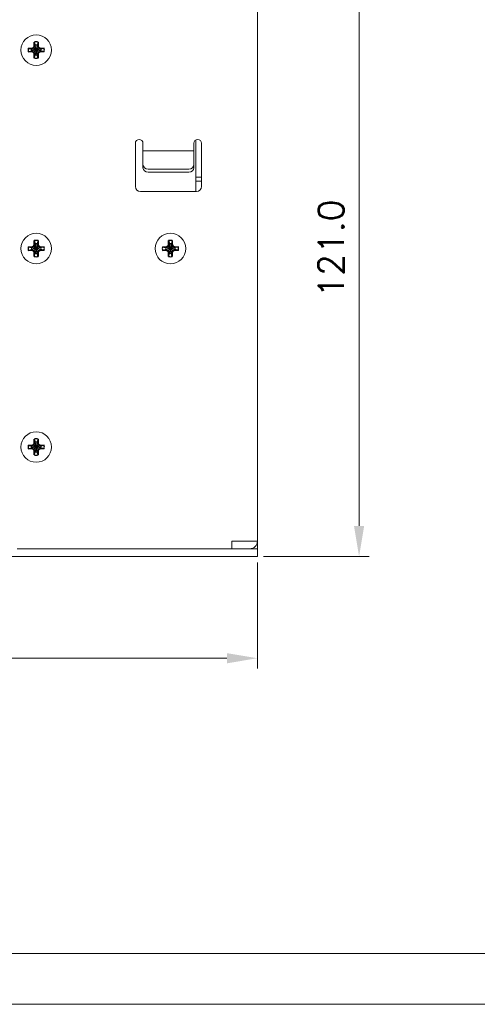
# Model space of a CAD drawing. Header units: millimetres. Extents: x 0 to 560, y 0 to 297.
# Tile 2 of 9: x 134 to 224, y 0 to 193. Entities that reach past the tile are written whole.
import ezdxf

# ---------------------------------------------------------------- set-up
doc = ezdxf.new("R2010")
doc.units = ezdxf.units.MM
doc.layers.get('0').update_dxf_attribs({"linetype": 'CONTINUOUS', "lineweight": 13})
doc.layers.get('Defpoints').update_dxf_attribs({"linetype": 'CONTINUOUS', "lineweight": 13})
doc.layers.add('Dimension', color=2, linetype='CONTINUOUS', lineweight=9)
doc.layers.add('Line', color=3, linetype='CONTINUOUS', lineweight=25)
doc.styles.get("Standard").update_dxf_attribs({"font": 'romans.shx'})
doc.dimstyles.new('yutana', dxfattribs={"dimtxt": 3.5, "dimasz": 3, "dimexe": 1, "dimexo": 0.6, "dimgap": 1.5, "dimtad": 1, "dimdec": 1, "dimzin": 0, "dimdsep": 46, "dimtxsty": 'Standard', "dimcen": 0, "dimadec": 0, "dimazin": 0, "dimtp": 0.01, "dimtm": 0.01, "dimtfac": 1, "dimtdec": 1, "dimtmove": 0, "dimatfit": 3, "dimfxl": 1, "dimtolj": 1, "dimtzin": 0, "dimlwd": 0, "dimlwe": 0, "dimarcsym": 0})

# ---------------------------------------------------------------- blocks, each defined once
blk = doc.blocks.new('*D3')
at = {"layer": 'Defpoints', "color": 0, "ltscale": 5}
for p in [(36.7, 88), (180.7, 88), (180.7, 68)]:
    blk.add_point(p, dxfattribs=at)
at = {"layer": 'Dimension', "color": 0, "lineweight": 0, "ltscale": 5}
for p, q in [((36.7, 86.8), (36.7, 66)), ((180.7, 86.8), (180.7, 66)), ((42.7, 68), (174.7, 68))]:
    blk.add_line(p, q, dxfattribs=at)
at = {"layer": 'Dimension', "color": 0, "ltscale": 5}
for points in [[(42.7, 69), (42.7, 67), (36.7, 68)], [(174.7, 69), (174.7, 67), (180.7, 68)]]:
    blk.add_solid(points, dxfattribs=at)
at = {"layer": 'Dimension', "color": 0, "ltscale": 5, "insert": (108.7, 73.5), "char_height": 5, "attachment_point": 5}
blk.add_mtext('\\A1;144.0', dxfattribs=at)
blk = doc.blocks.new('*D4')
at = {"layer": 'Defpoints', "color": 0, "ltscale": 5}
for p in [(180.7, 209), (200.7, 209), (180.7, 88)]:
    blk.add_point(p, dxfattribs=at)
at = {"layer": 'Dimension', "color": 0, "lineweight": 0, "ltscale": 5}
for p, q in [((181.9, 209), (202.7, 209)), ((200.7, 94), (200.7, 203)), ((181.9, 88), (202.7, 88))]:
    blk.add_line(p, q, dxfattribs=at)
at = {"layer": 'Dimension', "color": 0, "ltscale": 5}
for points in [[(199.7, 203), (201.7, 203), (200.7, 209)], [(199.7, 94), (201.7, 94), (200.7, 88)]]:
    blk.add_solid(points, dxfattribs=at)
at = {"layer": 'Dimension', "color": 0, "ltscale": 5, "insert": (195.2, 148.5), "char_height": 5, "attachment_point": 5, "rotation": 90}
blk.add_mtext('\\A1;121.0', dxfattribs=at)

msp = doc.modelspace()

# ---------------------------------------------------------------- linework, layer by layer
at = {"linetype": 'Continuous'}
for p, q in [((180.7, 91), (180.7, 206)), ((156.7, 160.7), (156.7, 169.2)), ((158.2, 164.39), (158.2, 169.2)), ((168.2, 164.39), (168.2, 169.2)), ((168.6, 169.85), (168.6, 159.7)), ((169.7, 160.7), (169.7, 169.2)), ((158.2, 167.7), (168.2, 167.7)), ((158.2, 165.02), (158.28, 164.67)), ((158.28, 164.67), (158.49, 164.38)), ((167.2, 164.12), (159.2, 164.12)), ((167.2, 163.48), (159.2, 163.48)), ((169.7, 162.5), (168.6, 162.5)), ((169.7, 161.75), (168.6, 161.75)), ((157.7, 159.7), (168.7, 159.7)), ((180.7, 91), (175.7, 91)), ((175.7, 91), (175.7, 89.5)), ((180.7, 91), (180.7, 89.5)), ((133.43, 89.5), (180.7, 89.5)), ((180.7, 88), (180.7, 89.5)), ((118.2, 88), (180.7, 88))]:
    msp.add_line(p, q, dxfattribs=at)
at = {"ltscale": 5}
for points in [[(0, 0), (560, 0), (560, 297), (0, 297)], [(10, 10), (550, 10), (550, 287), (10, 287)]]:
    msp.add_lwpolyline(points, close=True, dxfattribs=at)
at = {"linetype": 'Continuous'}
for points in [[(167.2, 164.12), (167.58, 164.18), (167.91, 164.38), (168.12, 164.67), (168.2, 165.02)], [(159.2, 163.48), (158.82, 163.55), (158.49, 163.75), (158.28, 164.04), (158.2, 164.39)], [(158.49, 164.38), (158.82, 164.18), (159.2, 164.12)], [(168.2, 164.39), (168.12, 164.04), (167.91, 163.75), (167.58, 163.55), (167.2, 163.48)]]:
    msp.add_lwpolyline(points, dxfattribs=at)
for centre in [(137.2, 187.5), (137.2, 148.5), (163.6, 148.5), (137.2, 109.5)]:
    msp.add_circle(centre, 3, dxfattribs=at)
for centre, radius, start, end in [((157.45, 169.2), 0.75, 0, 180), ((168.95, 169.2), 0.75, 0, 180), ((157.7, 160.7), 1, 180, 270), ((168.7, 160.7), 1, 270, 0), ((179.2, 91), 1.5, 270, 0)]:
    msp.add_arc(centre, radius, start, end, dxfattribs=at)
at = {"layer": 'Line', "color": 7}
for p, q in [((135.64, 187.87), (136.38, 187.87)), ((135.64, 187.87), (136.27, 187.69)), ((138.13, 187.69), (136.27, 187.32)), ((136.31, 187.69), (136.27, 187.69)), ((138.13, 187.32), (136.27, 187.69)), ((136.76, 187.94), (136.31, 187.69)), ((136.38, 187.87), (136.31, 187.69)), ((138.09, 187.69), (136.31, 187.32)), ((138.09, 187.32), (136.31, 187.69)), ((136.38, 187.87), (136.74, 188.07)), ((136.74, 188.07), (136.83, 188.32)), ((136.74, 188.07), (136.76, 187.94)), ((137.01, 188.39), (136.76, 187.94)), ((137.64, 187.94), (136.76, 187.06)), ((137.64, 187.06), (136.76, 187.94)), ((136.83, 188.32), (136.83, 189.06)), ((136.83, 189.06), (137.01, 188.43)), ((136.83, 188.32), (137.01, 188.39)), ((137.38, 186.57), (137.01, 188.43)), ((137.01, 188.43), (137.01, 188.39)), ((137.38, 188.43), (137.01, 186.57)), ((137.38, 186.61), (137.01, 188.39)), ((137.38, 188.39), (137.01, 186.61)), ((137.57, 189.06), (137.38, 188.43)), ((137.38, 188.39), (137.38, 188.43)), ((137.57, 188.32), (137.38, 188.39)), ((137.64, 187.94), (137.38, 188.39)), ((137.57, 189.06), (137.57, 188.32)), ((137.57, 188.32), (137.66, 188.07)), ((137.66, 188.07), (137.64, 187.94)), ((138.09, 187.69), (137.64, 187.94)), ((137.66, 188.07), (138.02, 187.87)), ((138.02, 187.87), (138.76, 187.87)), ((138.02, 187.87), (138.09, 187.69)), ((138.13, 187.69), (138.09, 187.69)), ((138.76, 187.87), (138.13, 187.69)), ((135.64, 187.13), (136.27, 187.32)), ((136.38, 187.13), (135.64, 187.13)), ((136.27, 187.32), (136.31, 187.32)), ((136.31, 187.32), (136.76, 187.06)), ((136.38, 187.13), (136.31, 187.32)), ((136.74, 186.93), (136.38, 187.13)), ((136.74, 186.93), (136.76, 187.06)), ((136.83, 186.68), (136.74, 186.93)), ((136.76, 187.06), (137.01, 186.61)), ((136.83, 185.94), (136.83, 186.68)), ((136.83, 186.68), (137.01, 186.61)), ((136.83, 185.94), (137.01, 186.57)), ((137.01, 186.61), (137.01, 186.57)), ((137.38, 186.61), (137.64, 187.06)), ((137.57, 186.68), (137.38, 186.61)), ((137.38, 186.57), (137.38, 186.61)), ((137.57, 185.94), (137.38, 186.57)), ((137.66, 186.93), (137.57, 186.68)), ((137.57, 186.68), (137.57, 185.94)), ((137.64, 187.06), (138.09, 187.32)), ((137.66, 186.93), (137.64, 187.06)), ((138.02, 187.13), (137.66, 186.93)), ((138.02, 187.13), (138.09, 187.32)), ((138.76, 187.13), (138.02, 187.13)), ((138.09, 187.32), (138.13, 187.32)), ((138.76, 187.13), (138.13, 187.32)), ((136.38, 148.87), (136.74, 149.07)), ((136.74, 149.07), (136.83, 149.32)), ((136.74, 149.07), (136.76, 148.94)), ((137.01, 149.39), (136.76, 148.94)), ((136.83, 149.32), (136.83, 150.06)), ((136.83, 150.06), (137.01, 149.43)), ((136.83, 149.32), (137.01, 149.39)), ((137.38, 147.57), (137.01, 149.43)), ((137.01, 149.43), (137.01, 149.39)), ((137.38, 149.43), (137.01, 147.57)), ((137.38, 147.61), (137.01, 149.39)), ((137.38, 149.39), (137.01, 147.61)), ((137.57, 150.06), (137.38, 149.43)), ((137.38, 149.39), (137.38, 149.43)), ((137.57, 149.32), (137.38, 149.39)), ((137.64, 148.94), (137.38, 149.39)), ((137.57, 150.06), (137.57, 149.32)), ((137.57, 149.32), (137.66, 149.07)), ((137.66, 149.07), (137.64, 148.94)), ((137.66, 149.07), (138.02, 148.87)), ((162.78, 148.87), (163.14, 149.07)), ((163.14, 149.07), (163.23, 149.32)), ((163.14, 149.07), (163.16, 148.94)), ((163.41, 149.39), (163.16, 148.94)), ((163.23, 149.32), (163.23, 150.06)), ((163.23, 150.06), (163.41, 149.43)), ((163.23, 149.32), (163.41, 149.39)), ((163.78, 147.57), (163.41, 149.43)), ((163.41, 149.43), (163.41, 149.39)), ((163.78, 149.43), (163.41, 147.57)), ((163.78, 147.61), (163.41, 149.39)), ((163.78, 149.39), (163.41, 147.61)), ((163.97, 150.06), (163.78, 149.43)), ((163.78, 149.39), (163.78, 149.43)), ((163.97, 149.32), (163.78, 149.39)), ((164.04, 148.94), (163.78, 149.39)), ((163.97, 150.06), (163.97, 149.32)), ((163.97, 149.32), (164.06, 149.07)), ((164.06, 149.07), (164.04, 148.94)), ((164.06, 149.07), (164.42, 148.87)), ((135.64, 148.87), (136.38, 148.87)), ((135.64, 148.87), (136.27, 148.69)), ((135.64, 148.13), (136.27, 148.32)), ((136.38, 148.13), (135.64, 148.13)), ((138.13, 148.69), (136.27, 148.32)), ((136.31, 148.69), (136.27, 148.69)), ((138.13, 148.32), (136.27, 148.69)), ((136.27, 148.32), (136.31, 148.32)), ((136.76, 148.94), (136.31, 148.69)), ((136.38, 148.87), (136.31, 148.69)), ((138.09, 148.69), (136.31, 148.32)), ((138.09, 148.32), (136.31, 148.69)), ((136.31, 148.32), (136.76, 148.06)), ((136.38, 148.13), (136.31, 148.32)), ((136.74, 147.93), (136.38, 148.13)), ((136.74, 147.93), (136.76, 148.06)), ((136.83, 147.68), (136.74, 147.93)), ((137.64, 148.94), (136.76, 148.06)), ((137.64, 148.06), (136.76, 148.94)), ((136.76, 148.06), (137.01, 147.61)), ((136.83, 146.94), (136.83, 147.68)), ((136.83, 147.68), (137.01, 147.61)), ((136.83, 146.94), (137.01, 147.57)), ((137.01, 147.61), (137.01, 147.57)), ((137.38, 147.61), (137.64, 148.06)), ((137.57, 147.68), (137.38, 147.61)), ((137.38, 147.57), (137.38, 147.61)), ((137.57, 146.94), (137.38, 147.57)), ((137.66, 147.93), (137.57, 147.68)), ((137.57, 147.68), (137.57, 146.94)), ((138.09, 148.69), (137.64, 148.94)), ((137.64, 148.06), (138.09, 148.32)), ((137.66, 147.93), (137.64, 148.06)), ((138.02, 148.13), (137.66, 147.93)), ((138.02, 148.87), (138.76, 148.87)), ((138.02, 148.87), (138.09, 148.69)), ((138.02, 148.13), (138.09, 148.32)), ((138.76, 148.13), (138.02, 148.13)), ((138.13, 148.69), (138.09, 148.69)), ((138.09, 148.32), (138.13, 148.32)), ((138.76, 148.87), (138.13, 148.69)), ((138.76, 148.13), (138.13, 148.32)), ((162.04, 148.87), (162.78, 148.87)), ((162.04, 148.87), (162.67, 148.69)), ((162.04, 148.13), (162.67, 148.32)), ((162.78, 148.13), (162.04, 148.13)), ((164.53, 148.69), (162.67, 148.32)), ((162.71, 148.69), (162.67, 148.69)), ((164.53, 148.32), (162.67, 148.69)), ((162.67, 148.32), (162.71, 148.32)), ((163.16, 148.94), (162.71, 148.69)), ((162.78, 148.87), (162.71, 148.69)), ((164.49, 148.69), (162.71, 148.32)), ((164.49, 148.32), (162.71, 148.69)), ((162.71, 148.32), (163.16, 148.06)), ((162.78, 148.13), (162.71, 148.32)), ((163.14, 147.93), (162.78, 148.13)), ((163.14, 147.93), (163.16, 148.06)), ((163.23, 147.68), (163.14, 147.93)), ((164.04, 148.94), (163.16, 148.06)), ((164.04, 148.06), (163.16, 148.94)), ((163.16, 148.06), (163.41, 147.61)), ((163.23, 146.94), (163.23, 147.68)), ((163.23, 147.68), (163.41, 147.61)), ((163.23, 146.94), (163.41, 147.57)), ((163.41, 147.61), (163.41, 147.57)), ((163.78, 147.61), (164.04, 148.06)), ((163.97, 147.68), (163.78, 147.61)), ((163.78, 147.57), (163.78, 147.61)), ((163.97, 146.94), (163.78, 147.57)), ((164.06, 147.93), (163.97, 147.68)), ((163.97, 147.68), (163.97, 146.94)), ((164.49, 148.69), (164.04, 148.94)), ((164.04, 148.06), (164.49, 148.32)), ((164.06, 147.93), (164.04, 148.06)), ((164.42, 148.13), (164.06, 147.93)), ((164.42, 148.87), (165.16, 148.87)), ((164.42, 148.87), (164.49, 148.69)), ((164.42, 148.13), (164.49, 148.32)), ((165.16, 148.13), (164.42, 148.13)), ((164.53, 148.69), (164.49, 148.69)), ((164.49, 148.32), (164.53, 148.32)), ((165.16, 148.87), (164.53, 148.69)), ((165.16, 148.13), (164.53, 148.32)), ((136.74, 110.07), (136.83, 110.32)), ((137.01, 110.39), (136.76, 109.94)), ((136.83, 110.32), (136.83, 111.06)), ((136.83, 111.06), (137.01, 110.43)), ((136.83, 110.32), (137.01, 110.39)), ((137.38, 108.57), (137.01, 110.43)), ((137.01, 110.43), (137.01, 110.39)), ((137.38, 110.43), (137.01, 108.57)), ((137.38, 108.61), (137.01, 110.39)), ((137.38, 110.39), (137.01, 108.61)), ((137.57, 111.06), (137.38, 110.43)), ((137.38, 110.39), (137.38, 110.43)), ((137.57, 110.32), (137.38, 110.39)), ((137.64, 109.94), (137.38, 110.39)), ((137.57, 111.06), (137.57, 110.32)), ((137.57, 110.32), (137.66, 110.07)), ((135.64, 109.87), (136.38, 109.87)), ((135.64, 109.87), (136.27, 109.69)), ((135.64, 109.13), (136.27, 109.32)), ((136.38, 109.13), (135.64, 109.13)), ((138.13, 109.69), (136.27, 109.32)), ((136.31, 109.69), (136.27, 109.69)), ((138.13, 109.32), (136.27, 109.69)), ((136.27, 109.32), (136.31, 109.32)), ((136.76, 109.94), (136.31, 109.69)), ((136.38, 109.87), (136.31, 109.69)), ((138.09, 109.69), (136.31, 109.32)), ((138.09, 109.32), (136.31, 109.69)), ((136.31, 109.32), (136.76, 109.06)), ((136.38, 109.13), (136.31, 109.32)), ((136.38, 109.87), (136.74, 110.07)), ((136.74, 108.93), (136.38, 109.13)), ((136.74, 110.07), (136.76, 109.94)), ((136.74, 108.93), (136.76, 109.06)), ((136.83, 108.68), (136.74, 108.93)), ((137.64, 109.94), (136.76, 109.06)), ((137.64, 109.06), (136.76, 109.94)), ((136.76, 109.06), (137.01, 108.61)), ((136.83, 107.94), (136.83, 108.68)), ((136.83, 108.68), (137.01, 108.61)), ((136.83, 107.94), (137.01, 108.57)), ((137.01, 108.61), (137.01, 108.57)), ((137.38, 108.61), (137.64, 109.06)), ((137.57, 108.68), (137.38, 108.61)), ((137.38, 108.57), (137.38, 108.61)), ((137.57, 107.94), (137.38, 108.57)), ((137.66, 108.93), (137.57, 108.68)), ((137.57, 108.68), (137.57, 107.94)), ((137.66, 110.07), (137.64, 109.94)), ((138.09, 109.69), (137.64, 109.94)), ((137.64, 109.06), (138.09, 109.32)), ((137.66, 108.93), (137.64, 109.06)), ((137.66, 110.07), (138.02, 109.87)), ((138.02, 109.13), (137.66, 108.93)), ((138.02, 109.87), (138.76, 109.87)), ((138.02, 109.87), (138.09, 109.69)), ((138.02, 109.13), (138.09, 109.32)), ((138.76, 109.13), (138.02, 109.13)), ((138.13, 109.69), (138.09, 109.69)), ((138.09, 109.32), (138.13, 109.32)), ((138.76, 109.87), (138.13, 109.69)), ((138.76, 109.13), (138.13, 109.32))]:
    msp.add_line(p, q, dxfattribs=at)
for centre, radius, start, end in [((137.2, 187.5), 1.6, 166.6293, 193.3707), ((137.2, 187.5), 0.95, 168.7706, 191.2294), ((137.2, 187.5), 1.6, 76.6293, 103.3707), ((137.2, 187.5), 0.95, 78.7706, 101.2294), ((137.2, 187.5), 0.95, 348.7706, 11.2294), ((137.2, 187.5), 1.6, 346.6293, 13.3707), ((137.2, 187.5), 1.6, 256.6293, 283.3707), ((137.2, 187.5), 0.95, 258.7706, 281.2294), ((137.2, 148.5), 1.6, 76.6293, 103.3707), ((137.2, 148.5), 0.95, 78.7706, 101.2294), ((163.6, 148.5), 1.6, 76.6293, 103.3707), ((163.6, 148.5), 0.95, 78.7706, 101.2294), ((137.2, 148.5), 1.6, 166.6293, 193.3707), ((137.2, 148.5), 0.95, 168.7706, 191.2294), ((137.2, 148.5), 0.95, 258.7706, 281.2294), ((137.2, 148.5), 0.95, 348.7706, 11.2294), ((137.2, 148.5), 1.6, 346.6293, 13.3707), ((163.6, 148.5), 1.6, 166.6293, 193.3707), ((163.6, 148.5), 0.95, 168.7706, 191.2294), ((163.6, 148.5), 0.95, 258.7706, 281.2294), ((163.6, 148.5), 0.95, 348.7706, 11.2294), ((163.6, 148.5), 1.6, 346.6293, 13.3707), ((137.2, 148.5), 1.6, 256.6293, 283.3707), ((163.6, 148.5), 1.6, 256.6293, 283.3707), ((137.2, 109.5), 1.6, 76.6293, 103.3707), ((137.2, 109.5), 0.95, 78.7706, 101.2294), ((137.2, 109.5), 1.6, 166.6293, 193.3707), ((137.2, 109.5), 0.95, 168.7706, 191.2294), ((137.2, 109.5), 0.95, 258.7706, 281.2294), ((137.2, 109.5), 0.95, 348.7706, 11.2294), ((137.2, 109.5), 1.6, 346.6293, 13.3707), ((137.2, 109.5), 1.6, 256.6293, 283.3707)]:
    msp.add_arc(centre, radius, start, end, dxfattribs=at)

# ---------------------------------------------------------------- dimensions: what is measured, and where the dimension line sits
at = {"layer": 'Dimension', "color": 7}
dim = msp.add_linear_dim(base=(200.7, 209), p1=(180.7, 88), p2=(180.7, 209), angle=90, dimstyle='yutana', override={"dimscale": 2, "dimtxt": 2.5}, dxfattribs=at)
dim.commit()
dim.dimension.update_dxf_attribs({"geometry": '*D4', "text_midpoint": (195.2, 148.5)})
dim = msp.add_linear_dim(base=(180.7, 68), p1=(36.7, 88), p2=(180.7, 88), dimstyle='yutana', override={"dimscale": 2, "dimtxt": 2.5}, dxfattribs=at)
dim.commit()
dim.dimension.update_dxf_attribs({"geometry": '*D3', "text_midpoint": (108.7, 73.5)})

doc.saveas('drawing.dxf')
